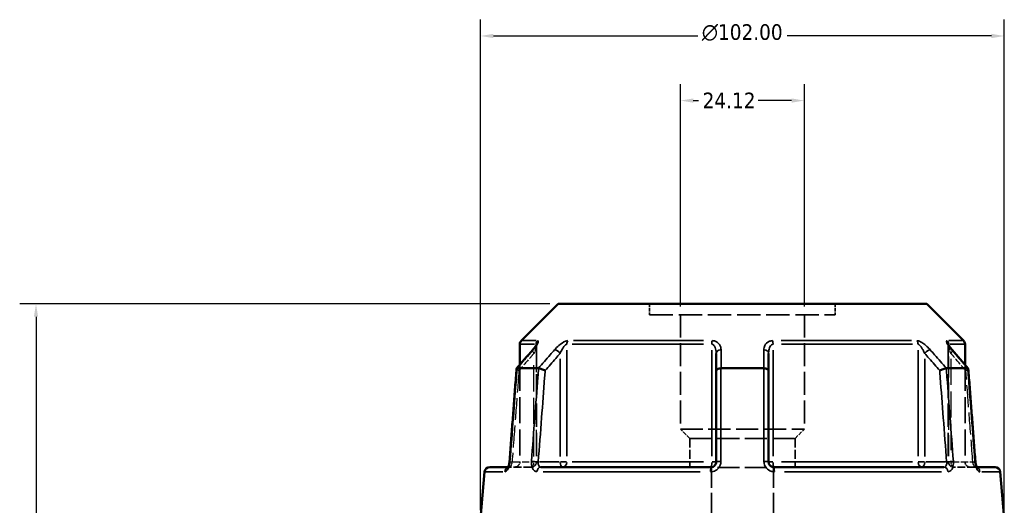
# Model space of a CAD drawing. Header units: millimetres. Extents: x 0 to 898, y 0 to 848.
# Tile 4 of 8: x 274 to 466, y 399 to 494. Entities that reach past the tile are written whole.
import ezdxf

# ---------------------------------------------------------------- set-up
doc = ezdxf.new("R2010")
doc.units = ezdxf.units.MM
doc.linetypes.add('DASHED', pattern=[0.2067, 0.1654, -0.0413])
for name, color, linetype, lineweight in [('Dimension (ANSI)', 7, 'Continuous', 25), ('Hidden (ANSI)', 7, 'DASHED', 35), ('Hidden Narrow (ANSI)', 7, 'DASHED', 25), ('Visible (ANSI)', 7, 'Continuous', 50), ('Visible Narrow (ANSI)', 7, 'Continuous', 35)]:
    doc.layers.add(name, color=color, linetype=linetype, lineweight=lineweight)
doc.styles.add('Note Text (ANSI)', font='tahoma.ttf')
doc.dimstyles.new('Default - mm (ANSI)', dxfattribs={"dimtxt": 3.048, "dimasz": 2.5, "dimexe": 3.175, "dimexo": 1.6002, "dimgap": 0.8, "dimtad": 0, "dimtoh": 1, "dimrnd": 1e-08, "dimzin": 4, "dimdsep": 46, "dimtxsty": 'Note Text (ANSI)', "dimcen": 0.09, "dimdle": 10, "dimclrd": 256, "dimclre": 256, "dimclrt": 256, "dimadec": 1, "dimazin": 1, "dimtfac": 1, "dimtofl": 0, "dimtmove": 0, "dimatfit": 3, "dimfxl": 1, "dimtolj": 1, "dimtzin": 4, "dimlwd": -1, "dimlwe": -1, "dimarcsym": 0})

# ---------------------------------------------------------------- blocks, each defined once
blk = doc.blocks.new('*D6')
at = {"layer": 'Defpoints', "color": 0, "transparency": 16777216}
for p in [(402.52, 478.18), (402.52, 436.47), (426.64, 436.47)]:
    blk.add_point(p, dxfattribs=at)
at = {"layer": 'Dimension (ANSI)', "transparency": 16777216}
for p, q in [((402.52, 438.07), (402.52, 481.36)), ((426.64, 438.07), (426.64, 481.36)), ((405.02, 478.18), (406.03, 478.18)), ((424.14, 478.18), (417.64, 478.18))]:
    blk.add_line(p, q, dxfattribs=at)
for points in [[(405.02, 478.6), (405.02, 477.77), (402.52, 478.18)], [(424.14, 478.6), (424.14, 477.77), (426.64, 478.18)]]:
    blk.add_solid(points, dxfattribs=at)
at = {"layer": 'Dimension (ANSI)', "transparency": 16777216, "insert": (406.83, 479.74), "char_height": 3.048, "attachment_point": 1, "style": 'Note Text (ANSI)'}
blk.add_mtext('\\A1;24.12', dxfattribs=at)
blk = doc.blocks.new('*D9')
at = {"layer": 'Defpoints', "color": 0, "transparency": 16777216}
for p in [(277.01, 438.56), (378.68, 438.56), (414.97, 240.56)]:
    blk.add_point(p, dxfattribs=at)
at = {"layer": 'Dimension (ANSI)', "transparency": 16777216}
for p, q in [((377.08, 438.56), (273.83, 438.56)), ((277.01, 436.06), (277.01, 374.9)), ((277.01, 243.06), (277.01, 361.23)), ((413.37, 240.56), (273.83, 240.56))]:
    blk.add_line(p, q, dxfattribs=at)
for points in [[(276.59, 436.06), (277.42, 436.06), (277.01, 438.56)], [(276.59, 243.06), (277.42, 243.06), (277.01, 240.56)]]:
    blk.add_solid(points, dxfattribs=at)
at = {"layer": 'Dimension (ANSI)', "transparency": 16777216, "insert": (275.42, 362.03), "char_height": 3.048, "attachment_point": 1, "rotation": 90, "style": 'Note Text (ANSI)'}
blk.add_mtext('\\A1;197.99', dxfattribs=at)
blk = doc.blocks.new('*D10')
at = {"layer": 'Defpoints', "color": 0, "transparency": 16777216}
for p in [(363.58, 490.77), (363.58, 396.77), (465.58, 396.77)]:
    blk.add_point(p, dxfattribs=at)
at = {"layer": 'Dimension (ANSI)', "transparency": 16777216}
for p, q in [((363.58, 398.37), (363.58, 493.95)), ((465.58, 398.37), (465.58, 493.95)), ((366.08, 490.77), (405.87, 490.77)), ((463.08, 490.77), (423.3, 490.77))]:
    blk.add_line(p, q, dxfattribs=at)
for points in [[(366.08, 491.19), (366.08, 490.35), (363.58, 490.77)], [(463.08, 491.19), (463.08, 490.35), (465.58, 490.77)]]:
    blk.add_solid(points, dxfattribs=at)
at = {"layer": 'Dimension (ANSI)', "transparency": 16777216, "insert": (406.67, 493.06), "char_height": 3.048, "attachment_point": 1, "style": 'Note Text (ANSI)'}
blk.add_mtext('\\A1;{\\fAIGDT|b0|i0;\\H3.0480;\\ln}\\fTahoma|b0|i0;\\H3.0480;102.00', dxfattribs=at)

msp = doc.modelspace()

# ---------------------------------------------------------------- linework, layer by layer
at = {"layer": 'Hidden (ANSI)', "ltscale": 3.979287}
for p, q in [((396.495, 438.555), (396.495, 436.466)), ((432.671, 438.555), (432.671, 436.466))]:
    msp.add_line(p, q, dxfattribs=at)
at = {"layer": 'Hidden (ANSI)', "ltscale": 27.491215}
msp.add_line((396.495, 436.466), (432.671, 436.466), dxfattribs=at)
at = {"layer": 'Hidden (ANSI)', "ltscale": 26.965408}
for p, q in [((402.525, 436.466), (402.525, 414.171)), ((426.642, 436.466), (426.642, 414.171))]:
    msp.add_line(p, q, dxfattribs=at)
at = {"layer": 'Hidden (ANSI)', "ltscale": 27.543251}
for p, q in [((374.49, 430.543), (374.49, 407.77)), ((454.676, 430.543), (454.676, 407.77))]:
    msp.add_line(p, q, dxfattribs=at)
at = {"layer": 'Hidden (ANSI)', "ltscale": 30.536198}
msp.add_line((371.233, 426.706), (371.233, 407.77), dxfattribs=at)
at = {"layer": 'Hidden (ANSI)', "ltscale": 30.536203}
msp.add_line((457.933, 426.706), (457.933, 407.77), dxfattribs=at)
at = {"layer": 'Hidden (ANSI)', "ltscale": 26.18211}
msp.add_line((402.525, 414.171), (426.642, 414.171), dxfattribs=at)
at = {"layer": 'Hidden (ANSI)', "ltscale": 4.872103}
for p, q in [((404.333, 412.362), (402.525, 414.171)), ((424.833, 412.362), (426.642, 414.171))]:
    msp.add_line(p, q, dxfattribs=at)
at = {"layer": 'Hidden (ANSI)', "ltscale": 25.963926}
for p, q in [((404.333, 412.362), (424.833, 412.362)), ((404.333, 406.705), (424.833, 406.705))]:
    msp.add_line(p, q, dxfattribs=at)
at = {"layer": 'Hidden (ANSI)', "ltscale": 10.774721}
for p, q in [((404.333, 412.362), (404.333, 406.705)), ((424.833, 412.362), (424.833, 406.705))]:
    msp.add_line(p, q, dxfattribs=at)
at = {"layer": 'Hidden (ANSI)', "ltscale": 1.470216}
msp.add_line((368.951, 406.77), (369.246, 406.77), dxfattribs=at)
at = {"layer": 'Hidden (ANSI)', "ltscale": 9.334328}
for p, q in [((373.49, 406.77), (369.246, 406.77)), ((459.921, 406.77), (455.676, 406.77))]:
    msp.add_line(p, q, dxfattribs=at)
at = {"layer": 'Hidden (ANSI)', "ltscale": 24.032413}
for p, q in [((408.554, 406.705), (408.554, 396.77)), ((420.612, 406.705), (420.612, 396.77))]:
    msp.add_line(p, q, dxfattribs=at)
at = {"layer": 'Hidden (ANSI)', "ltscale": 1.47006}
msp.add_line((459.921, 406.77), (460.215, 406.77), dxfattribs=at)
at = {"layer": 'Hidden (ANSI)', "ltscale": 2.991791}
for centre, start, end in [((370.233, 407.77), 270, 0), ((373.49, 407.77), 270, 0), ((455.676, 407.77), 180, 270), ((458.933, 407.77), 180, 270)]:
    msp.add_arc(centre, 1, start, end, dxfattribs=at)
at = {"layer": 'Hidden (ANSI)', "ltscale": 9.705132}
for centre, major_axis, ratio, start_param, end_param in [((10356.587, -11005.025), (-354.017, 16134.237), 0.8713006, 0.7641861, 0.7645019), ((-9684.684, -11185.859), (-357.672, -16389.457), 0.8712732, 2.3769899, 2.3773007)]:
    msp.add_ellipse(centre, major_axis=major_axis, ratio=ratio, start_param=start_param, end_param=end_param, dxfattribs=at)
at = {"layer": 'Hidden (ANSI)', "ltscale": 4.578621}
msp.add_open_spline([(373.735, 429.583), (373.835, 429.697), (373.928, 429.81), (374.1, 430.028), (374.178, 430.133), (374.315, 430.33), (374.373, 430.422), (374.44, 430.538), (374.458, 430.573), (374.483, 430.624), (374.492, 430.643), (374.502, 430.666), (374.504, 430.673), (374.507, 430.68), (374.504, 430.676), (374.497, 430.638), (374.493, 430.613), (374.49, 430.565), (374.49, 430.554), (374.49, 430.543)], degree=3, knots=[0, 0, 0, 0, 0.05326363, 0.05326363, 0.10652726, 0.10652726, 0.15979088, 0.15979088, 0.1864227, 0.1864227, 0.20693939, 0.20693939, 0.22202176, 0.22202176, 0.24544118, 0.24544118, 0.26213437, 0.26213437, 0.26631814, 0.26631814, 0.26631814, 0.26631814], dxfattribs=at)
at = {"layer": 'Hidden (ANSI)', "ltscale": 0.735482}
msp.add_open_spline([(374.49, 430.543), (374.49, 430.586), (374.494, 430.615), (374.5, 430.657), (374.503, 430.668), (374.505, 430.676), (374.506, 430.677), (374.506, 430.677)], degree=3, knots=[0.079099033, 0.079099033, 0.079099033, 0.079099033, 0.094745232, 0.094745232, 0.110737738, 0.110737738, 0.118300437, 0.118300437, 0.118300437, 0.118300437], dxfattribs=at)
at = {"layer": 'Hidden (ANSI)', "ltscale": 4.578617}
msp.add_open_spline([(454.676, 430.543), (454.676, 430.586), (454.673, 430.615), (454.666, 430.657), (454.663, 430.668), (454.66, 430.68), (454.66, 430.678), (454.667, 430.659), (454.676, 430.638), (454.709, 430.571), (454.738, 430.517), (454.824, 430.373), (454.886, 430.278), (455.03, 430.076), (455.112, 429.969), (455.273, 429.769), (455.35, 429.676), (455.431, 429.583)], degree=3, knots=[0.07909903, 0.07909903, 0.07909903, 0.07909903, 0.09474523, 0.09474523, 0.11073774, 0.11073774, 0.12984163, 0.12984163, 0.15596521, 0.15596521, 0.19532048, 0.19532048, 0.24858388, 0.24858388, 0.30184727, 0.30184727, 0.345416, 0.345416, 0.345416, 0.345416], dxfattribs=at)
at = {"layer": 'Hidden (ANSI)', "ltscale": 0.735502}
msp.add_open_spline([(454.661, 430.677), (454.661, 430.678), (454.663, 430.671), (454.67, 430.638), (454.674, 430.613), (454.676, 430.565), (454.676, 430.554), (454.676, 430.543)], degree=3, knots=[0.227116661, 0.227116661, 0.227116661, 0.227116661, 0.245441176, 0.245441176, 0.262134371, 0.262134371, 0.26631814, 0.26631814, 0.26631814, 0.26631814], dxfattribs=at)
at = {"layer": 'Hidden (ANSI)', "ltscale": 2.089205}
for points, knots in [([(370.598, 425.961), (370.596, 425.938), (370.61, 425.909), (370.672, 425.834), (370.728, 425.786), (370.874, 425.682), (370.965, 425.627), (371.068, 425.571), (371.07, 425.571), (371.071, 425.57)], [-0.10955444, -0.10955444, -0.10955444, -0.10955444, -0.07805092, -0.07805092, -0.03928192, -0.03928192, 0, 0, 0.00047625, 0.00047625, 0.00047625, 0.00047625]), ([(458.095, 425.57), (458.097, 425.571), (458.098, 425.571), (458.202, 425.627), (458.292, 425.682), (458.439, 425.786), (458.494, 425.834), (458.557, 425.909), (458.57, 425.938), (458.569, 425.961)], [-0.15379395, -0.15379395, -0.15379395, -0.15379395, -0.15331881, -0.15331881, -0.11412844, -0.11412844, -0.0754498, -0.0754498, -0.04401971, -0.04401971, -0.04401971, -0.04401971])]:
    msp.add_open_spline(points, degree=3, knots=knots, dxfattribs=at)
at = {"layer": 'Hidden (ANSI)', "ltscale": 1.701024}
msp.add_open_spline([(368.872, 406.646), (368.872, 406.646), (368.872, 406.646), (368.873, 406.646), (368.882, 406.656), (368.928, 406.689), (368.966, 406.711), (369.08, 406.753), (369.159, 406.77), (369.246, 406.77)], degree=3, knots=[0.227293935, 0.227293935, 0.227293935, 0.227293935, 0.22772718, 0.22772718, 0.25682997, 0.25682997, 0.285161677, 0.285161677, 0.314811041, 0.314811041, 0.314811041, 0.314811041], dxfattribs=at)
at = {"layer": 'Hidden (ANSI)', "ltscale": 1.700917}
for points in [[(369.246, 406.77), (369.142, 406.77), (369.05, 406.745), (368.936, 406.696), (368.904, 406.673), (368.877, 406.651), (368.872, 406.646), (368.872, 406.646)], [(459.921, 406.77), (460.024, 406.77), (460.116, 406.745), (460.23, 406.696), (460.262, 406.673), (460.29, 406.651), (460.294, 406.646), (460.294, 406.646)]]:
    msp.add_open_spline(points, degree=3, knots=[0, 0, 0, 0, 0.035487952, 0.035487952, 0.066590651, 0.066590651, 0.08751627, 0.08751627, 0.08751627, 0.08751627], dxfattribs=at)
at = {"layer": 'Hidden (ANSI)', "ltscale": 0.402963}
msp.add_open_spline([(368.903, 406.686), (368.903, 406.688), (368.904, 406.689), (368.918, 406.71), (368.934, 406.737), (368.951, 406.77)], degree=3, knots=[0.122975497, 0.122975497, 0.122975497, 0.122975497, 0.124622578, 0.124622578, 0.150448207, 0.150448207, 0.150448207, 0.150448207], dxfattribs=at)
at = {"layer": 'Hidden (ANSI)', "ltscale": 0.420625}
msp.add_open_spline([(369.109, 407.188), (369.121, 407.234), (369.133, 407.281), (369.148, 407.349), (369.152, 407.369), (369.156, 407.388)], degree=3, knots=[0.227257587, 0.227257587, 0.227257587, 0.227257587, 0.247429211, 0.247429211, 0.255432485, 0.255432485, 0.255432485, 0.255432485], dxfattribs=at)
at = {"layer": 'Hidden (ANSI)', "ltscale": 0.527502}
msp.add_open_spline([(369.189, 407.571), (369.196, 407.619), (369.203, 407.667), (369.213, 407.758), (369.217, 407.802), (369.22, 407.846)], degree=3, knots=[0.279678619, 0.279678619, 0.279678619, 0.279678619, 0.298086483, 0.298086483, 0.314813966, 0.314813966, 0.314813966, 0.314813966], dxfattribs=at)
at = {"layer": 'Hidden (ANSI)', "ltscale": 2.63652}
msp.add_open_spline([(460.215, 406.77), (460.234, 406.733), (460.252, 406.704), (460.283, 406.658), (460.294, 406.645), (460.294, 406.646), (460.285, 406.656), (460.238, 406.689), (460.2, 406.711), (460.086, 406.753), (460.007, 406.77), (459.921, 406.77)], degree=3, knots=[0.16436308, 0.16436308, 0.16436308, 0.16436308, 0.19343627, 0.19343627, 0.22772718, 0.22772718, 0.25682997, 0.25682997, 0.28516168, 0.28516168, 0.31481104, 0.31481104, 0.31481104, 0.31481104], dxfattribs=at)
at = {"layer": 'Hidden Narrow (ANSI)', "ltscale": 30.70664}
for p, q in [((373.99, 408.828), (373.99, 427.869)), ((455.176, 427.869), (455.176, 408.828))]:
    msp.add_line(p, q, dxfattribs=at)
at = {"layer": 'Hidden Narrow (ANSI)', "ltscale": 24.739857}
msp.add_line((374.417, 429.361), (374.417, 408.906), dxfattribs=at)
at = {"layer": 'Hidden Narrow (ANSI)', "ltscale": 24.739815}
msp.add_line((454.75, 408.906), (454.75, 429.361), dxfattribs=at)
at = {"layer": 'Hidden Narrow (ANSI)', "ltscale": 8.457208}
for p, q in [((369.931, 407.77), (373.776, 407.77)), ((455.39, 407.77), (459.235, 407.77))]:
    msp.add_line(p, q, dxfattribs=at)
at = {"layer": 'Hidden Narrow (ANSI)', "ltscale": 1.795034}
for p, q in [((374.489, 407.77), (374.035, 407.77)), ((455.132, 407.77), (454.678, 407.77))]:
    msp.add_line(p, q, dxfattribs=at)
at = {"layer": 'Hidden Narrow (ANSI)', "ltscale": 2.029475}
for centre, major_axis, start_param, end_param in [((374.49, 428.927), (-0.755, 0.656), 0.059198, 1.1247615), ((454.676, 428.927), (0.755, 0.656), 5.1584238, 6.2239873)]:
    msp.add_ellipse(centre, major_axis=major_axis, ratio=0.3543192, start_param=start_param, end_param=end_param, dxfattribs=at)
at = {"layer": 'Hidden Narrow (ANSI)', "ltscale": 0.633739}
msp.add_ellipse((369.246, 405.77), major_axis=(0, 1), ratio=0.9213266, start_param=0.0184876, end_param=0.3512644, dxfattribs=at)
at = {"layer": 'Hidden Narrow (ANSI)', "ltscale": 1.797881}
for centre, major_axis, start_param, end_param in [((370.217, 407.77), (-0.997, 0.076), 0.0524429, 0.9964155), ((458.949, 407.77), (0.997, 0.076), 5.2867698, 6.2307424)]:
    msp.add_ellipse(centre, major_axis=major_axis, ratio=0.0437298, start_param=start_param, end_param=end_param, dxfattribs=at)
at = {"layer": 'Hidden Narrow (ANSI)', "ltscale": 2.692601}
for centre, ratio, start_param, end_param in [((373.49, 407.77), 0.5, 0.0785398, 1.4922565), ((373.49, 407.77), 0.9265657, 0.0785398, 1.4922565), ((455.676, 407.77), 0.9265657, 4.7909288, 6.2046455), ((455.676, 407.77), 0.5, 4.7909288, 6.2046455)]:
    msp.add_ellipse(centre, major_axis=(0, -1), ratio=ratio, start_param=start_param, end_param=end_param, dxfattribs=at)
at = {"layer": 'Hidden Narrow (ANSI)', "ltscale": 0.633677}
msp.add_ellipse((459.921, 405.77), major_axis=(0, 1), ratio=0.9213266, start_param=5.9319551, end_param=6.2646995, dxfattribs=at)
at = {"layer": 'Hidden Narrow (ANSI)', "ltscale": 3.591758}
msp.add_open_spline([(374.483, 430.623), (374.485, 430.611), (374.487, 430.598), (374.493, 430.524), (374.486, 430.444), (374.456, 430.267), (374.434, 430.171), (374.365, 429.917), (374.312, 429.751), (374.174, 429.368), (374.086, 429.148), (373.99, 428.927)], degree=3, knots=[0.05373644, 0.05373644, 0.05373644, 0.05373644, 0.06721438, 0.06721438, 0.12292214, 0.12292214, 0.17440412, 0.17440412, 0.25131567, 0.25131567, 0.345416, 0.345416, 0.345416, 0.345416], dxfattribs=at)
at = {"layer": 'Hidden Narrow (ANSI)', "ltscale": 3.592147}
msp.add_open_spline([(455.176, 428.927), (455.056, 429.203), (454.949, 429.477), (454.743, 430.09), (454.661, 430.424), (454.68, 430.604), (454.682, 430.614), (454.684, 430.623)], degree=3, knots=[0, 0, 0, 0, 0.11734182, 0.11734182, 0.28109054, 0.28109054, 0.2916805, 0.2916805, 0.2916805, 0.2916805], dxfattribs=at)
at = {"layer": 'Hidden Narrow (ANSI)', "ltscale": 8.154943}
for points, knots in [([(373.99, 428.927), (373.703, 428.597), (373.417, 428.268), (373.13, 427.938), (372.443, 427.149), (371.757, 426.359), (371.071, 425.57)], [1.5073628, 1.5073628, 1.5073628, 1.5073628, 1.64754309, 1.64754309, 1.64754309, 1.98308997, 1.98308997, 1.98308997, 1.98308997]), ([(458.095, 425.57), (457.409, 426.359), (456.723, 427.149), (456.037, 427.938), (455.75, 428.268), (455.463, 428.597), (455.176, 428.927)], [2.52722817, 2.52722817, 2.52722817, 2.52722817, 2.86277504, 2.86277504, 2.86277504, 3.00295534, 3.00295534, 3.00295534, 3.00295534])]:
    msp.add_open_spline(points, degree=3, knots=knots, dxfattribs=at)
at = {"layer": 'Hidden Narrow (ANSI)', "ltscale": 25.933592}
for points, knots in [([(371.071, 425.57), (371.036, 425.116), (371.002, 424.661), (370.769, 421.602), (370.571, 418.996), (370.373, 416.391), (370.154, 413.517), (369.936, 410.644), (369.717, 407.77)], [0.6478424, 0.6478424, 0.6478424, 0.6478424, 0.7846335, 0.7846335, 1.569267, 1.569267, 1.569267, 2.4346669, 2.4346669, 2.4346669, 2.4346669]), ([(459.449, 407.77), (459.231, 410.644), (459.012, 413.517), (458.794, 416.391), (458.595, 418.996), (458.397, 421.602), (458.165, 424.661), (458.13, 425.116), (458.095, 425.57)], [1.2046153, 1.2046153, 1.2046153, 1.2046153, 2.0700153, 2.0700153, 2.0700153, 2.8546488, 2.8546488, 2.9914398, 2.9914398, 2.9914398, 2.9914398])]:
    msp.add_open_spline(points, degree=3, knots=knots, dxfattribs=at)
at = {"layer": 'Hidden Narrow (ANSI)', "ltscale": 2.712011}
msp.add_open_spline([(369.717, 407.77), (369.707, 407.704), (369.695, 407.638), (369.657, 407.469), (369.629, 407.368), (369.555, 407.156), (369.507, 407.05), (369.383, 406.84), (369.306, 406.77), (369.246, 406.77)], degree=3, knots=[0, 0, 0, 0, 0.03982627, 0.03982627, 0.1035483, 0.1035483, 0.18638694, 0.18638694, 0.31481104, 0.31481104, 0.31481104, 0.31481104], dxfattribs=at)
at = {"layer": 'Hidden Narrow (ANSI)', "ltscale": 2.712193}
msp.add_open_spline([(459.921, 406.77), (459.898, 406.77), (459.873, 406.78), (459.804, 406.83), (459.757, 406.886), (459.652, 407.062), (459.594, 407.197), (459.504, 407.481), (459.471, 407.626), (459.449, 407.77)], degree=3, knots=[0, 0, 0, 0, 0.04867645, 0.04867645, 0.12655878, 0.12655878, 0.2278058, 0.2278058, 0.31481397, 0.31481397, 0.31481397, 0.31481397], dxfattribs=at)
at = {"layer": 'Visible (ANSI)'}
for p, q in [((378.678, 438.555), (371.526, 431.403)), ((378.678, 438.555), (450.489, 438.555)), ((450.489, 438.555), (457.64, 431.403)), ((371.233, 430.696), (371.233, 426.706)), ((457.933, 430.696), (457.933, 426.706)), ((409.483, 428.927), (409.483, 425.57)), ((419.683, 425.57), (419.683, 428.927)), ((370.707, 426.02), (374.867, 426.02)), ((410.422, 426.02), (418.744, 426.02)), ((454.299, 426.02), (458.46, 426.02)), ((409.483, 425.57), (409.483, 407.77)), ((419.683, 407.77), (419.683, 425.57)), ((365.374, 406.77), (368.951, 406.77)), ((375.346, 406.77), (408.483, 406.77)), ((420.683, 406.77), (453.821, 406.77)), ((460.215, 406.77), (463.792, 406.77)), ((364.378, 405.857), (363.583, 396.77)), ((464.788, 405.857), (465.583, 396.77))]:
    msp.add_line(p, q, dxfattribs=at)
for centre, start, end in [((372.233, 430.696), 135, 180), ((456.933, 430.696), 0, 45), ((365.374, 405.77), 90, 175), ((463.792, 405.77), 5, 90)]:
    msp.add_arc(centre, 1, start, end, dxfattribs=at)
for centre, major_axis, ratio, start_param, end_param in [((10513.85, -11185.859), (357.672, -16389.457), 0.8712732, 3.9058846, 3.9061954), ((-9527.42, -11005.025), (354.017, 16134.237), 0.8713006, 5.5186834, 5.5189992)]:
    msp.add_ellipse(centre, major_axis=major_axis, ratio=ratio, start_param=start_param, end_param=end_param, dxfattribs=at)
for points, knots in [([(374.506, 430.677), (374.506, 430.677), (374.505, 430.675), (374.499, 430.659), (374.49, 430.638), (374.458, 430.571), (374.428, 430.517), (374.343, 430.373), (374.28, 430.278), (374.136, 430.076), (374.055, 429.969), (373.894, 429.769), (373.817, 429.676), (373.735, 429.583)], [0.11830044, 0.11830044, 0.11830044, 0.11830044, 0.12984163, 0.12984163, 0.15596521, 0.15596521, 0.19532048, 0.19532048, 0.24858388, 0.24858388, 0.30184727, 0.30184727, 0.345416, 0.345416, 0.345416, 0.345416]), ([(455.431, 429.583), (455.332, 429.697), (455.239, 429.81), (455.067, 430.028), (454.988, 430.133), (454.852, 430.33), (454.793, 430.422), (454.727, 430.538), (454.708, 430.573), (454.683, 430.624), (454.675, 430.643), (454.665, 430.666), (454.662, 430.673), (454.661, 430.677), (454.661, 430.677), (454.661, 430.677)], [0, 0, 0, 0, 0.05326363, 0.05326363, 0.10652726, 0.10652726, 0.15979088, 0.15979088, 0.1864227, 0.1864227, 0.20693939, 0.20693939, 0.22202176, 0.22202176, 0.22711666, 0.22711666, 0.22711666, 0.22711666]), ([(370.598, 425.961), (370.506, 424.753), (370.414, 423.545), (370.23, 421.13), (370.139, 419.922), (369.955, 417.507), (369.863, 416.299), (369.679, 413.884), (369.588, 412.677), (369.404, 410.261), (369.312, 409.054), (369.22, 407.846)], [0.616216, 0.616216, 0.616216, 0.616216, 0.9799062, 0.9799062, 1.3435964, 1.3435964, 1.7072866, 1.7072866, 2.0709767, 2.0709767, 2.4346669, 2.4346669, 2.4346669, 2.4346669]), ([(370.696, 426.019), (370.643, 426.014), (370.612, 425.999), (370.599, 425.971), (370.598, 425.966), (370.598, 425.961)], [-0.153676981, -0.153676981, -0.153676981, -0.153676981, -0.116634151, -0.116634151, -0.109554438, -0.109554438, -0.109554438, -0.109554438]), ([(376.171, 425.57), (376.17, 425.571), (376.168, 425.571), (376.064, 425.627), (375.95, 425.682), (375.714, 425.786), (375.593, 425.834), (375.356, 425.916), (375.242, 425.95), (375.039, 425.999), (374.952, 426.014), (374.882, 426.019)], [-0.15379395, -0.15379395, -0.15379395, -0.15379395, -0.15331879, -0.15331879, -0.11412844, -0.11412844, -0.07544978, -0.07544978, -0.03695649, -0.03695649, 0, 0, 0, 0]), ([(410.397, 426.019), (410.274, 426.014), (410.156, 425.999), (409.932, 425.95), (409.831, 425.916), (409.663, 425.834), (409.597, 425.786), (409.507, 425.682), (409.484, 425.627), (409.483, 425.571), (409.483, 425.571), (409.483, 425.57)], [-0.15367683, -0.15367683, -0.15367683, -0.15367683, -0.11663408, -0.11663408, -0.07805105, -0.07805105, -0.03928183, -0.03928183, 0, 0, 0.0004764, 0.0004764, 0.0004764, 0.0004764]), ([(419.683, 425.57), (419.683, 425.571), (419.683, 425.571), (419.683, 425.627), (419.659, 425.682), (419.569, 425.786), (419.504, 425.834), (419.336, 425.916), (419.234, 425.95), (419.011, 425.999), (418.892, 426.014), (418.769, 426.019)], [-0.15379395, -0.15379395, -0.15379395, -0.15379395, -0.15331866, -0.15331866, -0.11412838, -0.11412838, -0.07544952, -0.07544952, -0.03695642, -0.03695642, 0, 0, 0, 0]), ([(454.284, 426.019), (454.214, 426.014), (454.127, 425.999), (453.925, 425.95), (453.811, 425.916), (453.574, 425.834), (453.452, 425.786), (453.216, 425.682), (453.102, 425.627), (452.998, 425.571), (452.997, 425.571), (452.995, 425.57)], [-0.15367697, -0.15367697, -0.15367697, -0.15367697, -0.11663414, -0.11663414, -0.07805093, -0.07805093, -0.03928191, -0.03928191, 0, 0, 0.00047626, 0.00047626, 0.00047626, 0.00047626]), ([(458.569, 425.961), (458.568, 425.966), (458.567, 425.971), (458.555, 425.999), (458.523, 426.014), (458.47, 426.019)], [-0.044019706, -0.044019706, -0.044019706, -0.044019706, -0.036956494, -0.036956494, 0, 0, 0, 0]), ([(459.946, 407.846), (459.854, 409.054), (459.762, 410.261), (459.579, 412.677), (459.487, 413.884), (459.303, 416.299), (459.212, 417.507), (459.028, 419.922), (458.936, 421.13), (458.752, 423.545), (458.66, 424.753), (458.569, 425.961)], [1.2046153, 1.2046153, 1.2046153, 1.2046153, 1.5683055, 1.5683055, 1.9319957, 1.9319957, 2.2956859, 2.2956859, 2.659376, 2.659376, 3.0230662, 3.0230662, 3.0230662, 3.0230662]), ([(369.22, 407.846), (369.21, 407.709), (369.192, 407.571), (369.142, 407.311), (369.111, 407.19), (369.045, 406.981), (369.01, 406.893), (368.948, 406.761), (368.92, 406.713), (368.884, 406.658), (368.872, 406.646), (368.872, 406.646)], [0, 0, 0, 0, 0.05246869, 0.05246869, 0.10385719, 0.10385719, 0.15173749, 0.15173749, 0.19343627, 0.19343627, 0.22729393, 0.22729393, 0.22729393, 0.22729393]), ([(368.872, 406.646), (368.872, 406.646), (368.873, 406.646), (368.878, 406.652), (368.888, 406.665), (368.903, 406.686)], [0.08751627, 0.08751627, 0.08751627, 0.08751627, 0.094643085, 0.094643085, 0.122975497, 0.122975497, 0.122975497, 0.122975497]), ([(368.951, 406.77), (368.957, 406.782), (368.963, 406.794), (368.998, 406.865), (369.028, 406.937), (369.075, 407.071), (369.092, 407.128), (369.109, 407.188)], [0.150448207, 0.150448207, 0.150448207, 0.150448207, 0.159506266, 0.159506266, 0.200620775, 0.200620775, 0.227257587, 0.227257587, 0.227257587, 0.227257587]), ([(409.483, 407.77), (409.483, 407.704), (409.477, 407.639), (409.443, 407.471), (409.406, 407.371), (409.287, 407.159), (409.195, 407.054), (408.943, 406.864), (408.771, 406.796), (408.558, 406.772), (408.521, 406.77), (408.483, 406.77)], [0, 0, 0, 0, 0.03957477, 0.03957477, 0.1028944, 0.1028944, 0.18520991, 0.18520991, 0.29222008, 0.29222008, 0.31481112, 0.31481112, 0.31481112, 0.31481112]), ([(420.683, 406.77), (420.573, 406.77), (420.463, 406.788), (420.191, 406.882), (420.039, 406.985), (419.77, 407.299), (419.683, 407.535), (419.683, 407.77)], [0, 0, 0, 0, 0.06653404, 0.06653404, 0.1729885, 0.1729885, 0.31481287, 0.31481287, 0.31481287, 0.31481287]), ([(459.946, 407.846), (459.957, 407.709), (459.975, 407.571), (460.024, 407.311), (460.055, 407.19), (460.121, 406.981), (460.156, 406.893), (460.198, 406.803), (460.207, 406.786), (460.215, 406.77)], [0, 0, 0, 0, 0.05246869, 0.05246869, 0.10385719, 0.10385719, 0.15173749, 0.15173749, 0.16436308, 0.16436308, 0.16436308, 0.16436308]), ([(460.294, 406.646), (460.294, 406.646), (460.294, 406.646), (460.289, 406.652), (460.277, 406.667), (460.243, 406.718), (460.221, 406.757), (460.168, 406.865), (460.138, 406.937), (460.078, 407.111), (460.048, 407.217), (459.995, 407.452), (459.973, 407.582), (459.954, 407.758), (459.949, 407.802), (459.946, 407.846)], [0.08751627, 0.08751627, 0.08751627, 0.08751627, 0.09464308, 0.09464308, 0.12462258, 0.12462258, 0.15950627, 0.15950627, 0.20062077, 0.20062077, 0.24742921, 0.24742921, 0.29808648, 0.29808648, 0.31481397, 0.31481397, 0.31481397, 0.31481397])]:
    msp.add_open_spline(points, degree=3, knots=knots, dxfattribs=at)
for points in [[(370.696, 426.019), (370.7, 426.019), (370.703, 426.02), (370.707, 426.02)], [(374.867, 426.02), (374.872, 426.02), (374.877, 426.019), (374.882, 426.019)], [(410.397, 426.019), (410.406, 426.019), (410.414, 426.02), (410.422, 426.02)], [(418.744, 426.02), (418.752, 426.02), (418.761, 426.019), (418.769, 426.019)], [(454.284, 426.019), (454.289, 426.019), (454.294, 426.02), (454.299, 426.02)], [(458.46, 426.02), (458.463, 426.02), (458.467, 426.019), (458.47, 426.019)], [(369.156, 407.388), (369.169, 407.448), (369.18, 407.509), (369.189, 407.571)]]:
    msp.add_open_spline(points, degree=3, dxfattribs=at)
at = {"layer": 'Visible Narrow (ANSI)'}
for p, q in [((374.11, 430.696), (371.241, 430.696)), ((371.534, 431.403), (374.383, 431.403)), ((374.417, 430.686), (374.417, 430.508)), ((380.379, 408.916), (380.379, 429.55)), ((406.97, 430.696), (381.431, 430.696)), ((381.655, 431.403), (407.021, 431.403)), ((408.621, 429.55), (408.621, 408.916)), ((420.546, 408.916), (420.546, 429.55)), ((422.145, 431.403), (447.511, 431.403)), ((447.735, 430.696), (422.197, 430.696)), ((448.787, 429.55), (448.787, 408.916)), ((454.75, 430.508), (454.75, 430.686)), ((454.783, 431.403), (457.632, 431.403)), ((457.925, 430.696), (455.057, 430.696)), ((379.09, 427.869), (379.09, 408.828)), ((450.076, 408.828), (450.076, 427.869)), ((378.876, 407.77), (375.031, 407.77)), ((380.333, 407.77), (379.153, 407.77)), ((381.431, 407.77), (406.97, 407.77)), ((409.481, 407.77), (408.691, 407.77)), ((420.475, 407.77), (419.686, 407.77)), ((422.197, 407.77), (447.735, 407.77)), ((450.013, 407.77), (448.833, 407.77)), ((454.135, 407.77), (450.29, 407.77)), ((367.948, 405.857), (364.388, 405.857)), ((406.376, 405.857), (375.793, 405.857)), ((453.373, 405.857), (422.791, 405.857)), ((464.778, 405.857), (461.219, 405.857))]:
    msp.add_line(p, q, dxfattribs=at)
for centre, major_axis, ratio, start_param, end_param in [((374.49, 428.927), (-0.755, 0.656), 0.3543192, 5.9781609, 6.2671314), ((375.343, 430.696), (0, 1), 0.9265657, 0.8246681, 1.5315264), ((378.59, 428.927), (-0.755, 0.656), 0.3543192, 4.400804, 5.755338), ((381.168, 430.696), (0, -1), 0.7890235, 3.9662607, 4.6731191), ((408.758, 430.696), (0, 1), 0.1375423, 0.8246681, 1.5315264), ((410.483, 428.927), (-1, 0), 0.7086384, 4.8533994, 6.2079334), ((418.683, 428.927), (1, 0), 0.7086384, 0.0752519, 1.4297859), ((420.408, 430.696), (0, -1), 0.1375423, 1.6100662, 2.3169246), ((447.998, 430.696), (0, 1), 0.7890235, 4.7516589, 5.4585172), ((450.576, 428.927), (-0.755, -0.656), 0.3543192, 3.66944, 5.023974), ((453.823, 430.696), (0, -1), 0.9265657, 1.6100662, 2.3169246), ((454.676, 428.927), (0.755, 0.656), 0.3543192, 0.0160539, 0.3050244), ((369.246, 405.77), (0, 1), 0.9213266, 0.4254409, 1.427841), ((370.217, 407.77), (-0.997, 0.076), 0.0437298, 5.8665688, 6.2612581), ((374.317, 407.77), (0.997, -0.076), 0.0437298, 1.1232285, 2.4618904), ((375.346, 405.77), (0, 1), 0.797365, 0.0741765, 1.4093534), ((379.59, 407.77), (0, -1), 0.5, 4.7909288, 6.2046455), ((379.59, 407.77), (0, -1), 0.7890235, 0.0785398, 1.4922565), ((408.483, 405.77), (0, 1), 0.1239616, 0.0741765, 1.4093534), ((408.483, 407.77), (0, -1), 0.1375423, 0.0785398, 1.4922565), ((410.483, 407.77), (-1, 0), 0.0874597, 4.8701533, 6.2088152), ((418.683, 407.77), (1, 0), 0.0874597, 0.0743701, 1.413032), ((420.683, 407.77), (0, -1), 0.1375423, 4.7909288, 6.2046455), ((420.683, 405.77), (0, 1), 0.1239616, 4.8738319, 6.2090088), ((449.576, 407.77), (0, -1), 0.7890235, 4.7909288, 6.2046455), ((449.576, 407.77), (0, -1), 0.5, 0.0785398, 1.4922565), ((453.821, 405.77), (0, 1), 0.797365, 4.8738319, 6.2090088), ((454.849, 407.77), (0.997, 0.076), 0.0437298, 0.6797022, 2.0183641), ((458.949, 407.77), (0.997, 0.076), 0.0437298, 0.0219272, 0.4166165), ((459.921, 405.77), (0, 1), 0.9213266, 4.8553461, 5.8577786)]:
    msp.add_ellipse(centre, major_axis=major_axis, ratio=ratio, start_param=start_param, end_param=end_param, dxfattribs=at)
for points, knots in [([(370.707, 426.02), (371.467, 426.895), (372.227, 427.77), (372.988, 428.645), (373.274, 428.975), (373.561, 429.304), (373.847, 429.634)], [-2.01955492, -2.01955492, -2.01955492, -2.01955492, -1.64754309, -1.64754309, -1.64754309, -1.5073628, -1.5073628, -1.5073628, -1.5073628]), ([(373.847, 429.634), (374.04, 429.855), (374.215, 430.075), (374.489, 430.458), (374.595, 430.624), (374.731, 430.878), (374.775, 430.974), (374.834, 431.151), (374.847, 431.231), (374.828, 431.335), (374.806, 431.368), (374.749, 431.398), (374.721, 431.403), (374.688, 431.403)], [-0.345416, -0.345416, -0.345416, -0.345416, -0.25131567, -0.25131567, -0.17440412, -0.17440412, -0.12292214, -0.12292214, -0.06721438, -0.06721438, -0.02585168, -0.02585168, 0, 0, 0, 0]), ([(374.417, 430.696), (374.433, 430.696), (374.446, 430.69), (374.469, 430.667), (374.477, 430.648), (374.483, 430.623)], [0, 0, 0, 0, 0.025851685, 0.025851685, 0.053736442, 0.053736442, 0.053736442, 0.053736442]), ([(378.013, 429.634), (377.726, 429.304), (377.439, 428.975), (377.152, 428.645), (376.39, 427.77), (375.629, 426.895), (374.867, 426.02)], [-2.82354415, -2.82354415, -2.82354415, -2.82354415, -2.68333921, -2.68333921, -2.68333921, -2.31135203, -2.31135203, -2.31135203, -2.31135203]), ([(380.61, 431.403), (380.48, 431.403), (380.323, 431.368), (379.719, 431.138), (379.238, 430.801), (378.525, 430.184), (378.253, 429.91), (378.013, 429.634)], [-0.34541683, -0.34541683, -0.34541683, -0.34541683, -0.28278882, -0.28278882, -0.11734182, -0.11734182, 0, 0, 0, 0]), ([(379.09, 428.927), (379.21, 429.203), (379.346, 429.477), (379.7, 430.094), (379.939, 430.431), (380.238, 430.661), (380.315, 430.696), (380.379, 430.696)], [0, 0, 0, 0, 0.11734182, 0.11734182, 0.28278882, 0.28278882, 0.34541683, 0.34541683, 0.34541683, 0.34541683]), ([(408.621, 430.696), (408.663, 430.696), (408.706, 430.69), (408.813, 430.661), (408.876, 430.628), (409.013, 430.524), (409.083, 430.444), (409.199, 430.267), (409.247, 430.172), (409.349, 429.919), (409.394, 429.754), (409.465, 429.37), (409.483, 429.149), (409.483, 428.927)], [0, 0, 0, 0, 0.02585168, 0.02585168, 0.06721438, 0.06721438, 0.12305037, 0.12305037, 0.17415567, 0.17415567, 0.25081718, 0.25081718, 0.34541583, 0.34541583, 0.34541583, 0.34541583]), ([(410.417, 429.634), (410.417, 429.857), (410.379, 430.078), (410.235, 430.461), (410.142, 430.626), (409.935, 430.879), (409.838, 430.974), (409.601, 431.151), (409.459, 431.231), (409.18, 431.335), (409.052, 431.368), (408.834, 431.398), (408.748, 431.403), (408.661, 431.403)], [-0.34541583, -0.34541583, -0.34541583, -0.34541583, -0.25081718, -0.25081718, -0.17415567, -0.17415567, -0.12305037, -0.12305037, -0.06721438, -0.06721438, -0.02585168, -0.02585168, 0, 0, 0, 0]), ([(410.422, 426.02), (410.421, 426.895), (410.42, 427.77), (410.419, 428.645), (410.418, 428.975), (410.418, 429.304), (410.417, 429.634)], [-2.01955492, -2.01955492, -2.01955492, -2.01955492, -1.64754164, -1.64754164, -1.64754164, -1.5073628, -1.5073628, -1.5073628, -1.5073628]), ([(418.749, 429.634), (418.748, 429.304), (418.748, 428.975), (418.747, 428.645), (418.746, 427.77), (418.745, 426.895), (418.744, 426.02)], [-0.97913562, -0.97913562, -0.97913562, -0.97913562, -0.83895677, -0.83895677, -0.83895677, -0.46694349, -0.46694349, -0.46694349, -0.46694349]), ([(420.505, 431.403), (420.273, 431.403), (420.048, 431.36), (419.399, 431.11), (419.101, 430.786), (418.807, 430.184), (418.749, 429.91), (418.749, 429.634)], [-0.34541645, -0.34541645, -0.34541645, -0.34541645, -0.27620858, -0.27620858, -0.11734182, -0.11734182, 0, 0, 0, 0]), ([(419.683, 428.927), (419.683, 429.203), (419.712, 429.477), (419.855, 430.079), (420.002, 430.403), (420.321, 430.653), (420.431, 430.696), (420.546, 430.696)], [0, 0, 0, 0, 0.11734182, 0.11734182, 0.27620858, 0.27620858, 0.34541645, 0.34541645, 0.34541645, 0.34541645]), ([(451.153, 429.634), (450.961, 429.855), (450.748, 430.075), (450.331, 430.457), (450.133, 430.624), (449.788, 430.878), (449.646, 430.974), (449.35, 431.151), (449.195, 431.231), (448.935, 431.335), (448.828, 431.368), (448.668, 431.398), (448.61, 431.403), (448.556, 431.403)], [-0.34541603, -0.34541603, -0.34541603, -0.34541603, -0.25141662, -0.25141662, -0.17445287, -0.17445287, -0.12288915, -0.12288915, -0.06721438, -0.06721438, -0.02585168, -0.02585168, 0, 0, 0, 0]), ([(448.787, 430.696), (448.814, 430.696), (448.843, 430.69), (448.921, 430.661), (448.974, 430.628), (449.102, 430.524), (449.179, 430.444), (449.326, 430.267), (449.397, 430.171), (449.568, 429.917), (449.667, 429.75), (449.874, 429.368), (449.98, 429.148), (450.076, 428.927)], [0, 0, 0, 0, 0.02585168, 0.02585168, 0.06721438, 0.06721438, 0.12288915, 0.12288915, 0.17445287, 0.17445287, 0.25141662, 0.25141662, 0.34541603, 0.34541603, 0.34541603, 0.34541603]), ([(454.299, 426.02), (453.538, 426.895), (452.776, 427.77), (452.014, 428.645), (451.727, 428.975), (451.44, 429.304), (451.153, 429.634)], [-2.01955492, -2.01955492, -2.01955492, -2.01955492, -1.64756774, -1.64756774, -1.64756774, -1.5073628, -1.5073628, -1.5073628, -1.5073628]), ([(454.478, 431.403), (454.396, 431.403), (454.348, 431.366), (454.293, 431.131), (454.455, 430.797), (454.865, 430.184), (455.079, 429.91), (455.319, 429.634)], [-0.34541684, -0.34541684, -0.34541684, -0.34541684, -0.28109054, -0.28109054, -0.11734182, -0.11734182, 0, 0, 0, 0]), ([(455.319, 429.634), (455.606, 429.304), (455.892, 428.975), (456.179, 428.645), (456.939, 427.77), (457.699, 426.895), (458.46, 426.02)], [-3.00295534, -3.00295534, -3.00295534, -3.00295534, -2.86277504, -2.86277504, -2.86277504, -2.49076321, -2.49076321, -2.49076321, -2.49076321]), ([(376.171, 425.57), (376.857, 426.359), (377.543, 427.148), (378.23, 427.938), (378.516, 428.267), (378.803, 428.597), (379.09, 428.927)], [2.34781698, 2.34781698, 2.34781698, 2.34781698, 2.68333921, 2.68333921, 2.68333921, 2.82354415, 2.82354415, 2.82354415, 2.82354415]), ([(450.076, 428.927), (450.363, 428.597), (450.65, 428.267), (450.937, 427.938), (451.623, 427.148), (452.309, 426.359), (452.995, 425.57)], [1.5073628, 1.5073628, 1.5073628, 1.5073628, 1.64756774, 1.64756774, 1.64756774, 1.98308997, 1.98308997, 1.98308997, 1.98308997]), ([(369.316, 407.857), (369.534, 410.731), (369.753, 413.604), (369.971, 416.478), (370.169, 419.083), (370.367, 421.689), (370.609, 424.869), (370.652, 425.444), (370.696, 426.019)], [-2.4346669, -2.4346669, -2.4346669, -2.4346669, -1.569267, -1.569267, -1.569267, -0.7846335, -0.7846335, -0.6114939, -0.6114939, -0.6114939, -0.6114939]), ([(374.882, 426.019), (374.838, 425.444), (374.794, 424.869), (374.552, 421.689), (374.354, 419.083), (374.156, 416.478), (373.937, 413.604), (373.718, 410.731), (373.499, 407.857)], [-3.0277883, -3.0277883, -3.0277883, -3.0277883, -2.8546488, -2.8546488, -2.0700153, -2.0700153, -2.0700153, -1.2046153, -1.2046153, -1.2046153, -1.2046153]), ([(410.4, 407.857), (410.399, 410.731), (410.399, 413.604), (410.399, 416.478), (410.398, 419.083), (410.398, 421.689), (410.397, 424.869), (410.397, 425.444), (410.397, 426.019)], [-2.4346669, -2.4346669, -2.4346669, -2.4346669, -1.569267, -1.569267, -1.569267, -0.7846335, -0.7846335, -0.6114939, -0.6114939, -0.6114939, -0.6114939]), ([(418.769, 426.019), (418.769, 425.444), (418.769, 424.869), (418.769, 421.689), (418.768, 419.083), (418.768, 416.478), (418.767, 413.604), (418.767, 410.731), (418.767, 407.857)], [-3.0277883, -3.0277883, -3.0277883, -3.0277883, -2.8546488, -2.8546488, -2.0700153, -2.0700153, -2.0700153, -1.2046153, -1.2046153, -1.2046153, -1.2046153]), ([(455.667, 407.857), (455.448, 410.731), (455.23, 413.604), (455.011, 416.478), (454.812, 419.083), (454.614, 421.689), (454.372, 424.869), (454.328, 425.444), (454.284, 426.019)], [-2.4346669, -2.4346669, -2.4346669, -2.4346669, -1.569267, -1.569267, -1.569267, -0.7846335, -0.7846335, -0.6114939, -0.6114939, -0.6114939, -0.6114939]), ([(458.47, 426.019), (458.514, 425.444), (458.558, 424.869), (458.8, 421.689), (458.997, 419.083), (459.195, 416.478), (459.414, 413.604), (459.632, 410.731), (459.85, 407.857)], [-3.0277883, -3.0277883, -3.0277883, -3.0277883, -2.8546488, -2.8546488, -2.0700153, -2.0700153, -2.0700153, -1.2046153, -1.2046153, -1.2046153, -1.2046153]), ([(374.817, 407.77), (375.036, 410.644), (375.254, 413.517), (375.473, 416.391), (375.671, 418.996), (375.869, 421.602), (376.102, 424.661), (376.136, 425.116), (376.171, 425.57)], [1.2046153, 1.2046153, 1.2046153, 1.2046153, 2.0700153, 2.0700153, 2.0700153, 2.8546488, 2.8546488, 2.9914398, 2.9914398, 2.9914398, 2.9914398]), ([(452.995, 425.57), (453.03, 425.116), (453.065, 424.661), (453.297, 421.602), (453.495, 418.996), (453.694, 416.391), (453.912, 413.517), (454.131, 410.644), (454.349, 407.77)], [0.6478424, 0.6478424, 0.6478424, 0.6478424, 0.7846335, 0.7846335, 1.569267, 1.569267, 1.569267, 2.4346669, 2.4346669, 2.4346669, 2.4346669]), ([(368.328, 405.857), (368.498, 405.857), (368.684, 405.997), (368.954, 406.418), (369.051, 406.629), (369.187, 407.054), (369.235, 407.255), (369.29, 407.593), (369.306, 407.725), (369.316, 407.857)], [-0.31481104, -0.31481104, -0.31481104, -0.31481104, -0.18638694, -0.18638694, -0.1035483, -0.1035483, -0.03982627, -0.03982627, 0, 0, 0, 0]), ([(373.499, 407.857), (373.491, 407.751), (373.488, 407.645), (373.497, 407.127), (373.584, 406.736), (373.857, 406.213), (374.014, 406.042), (374.307, 405.887), (374.427, 405.857), (374.552, 405.857)], [-0.31481354, -0.31481354, -0.31481354, -0.31481354, -0.28284699, -0.28284699, -0.15713721, -0.15713721, -0.06043739, -0.06043739, 0, 0, 0, 0]), ([(375.346, 406.77), (375.274, 406.77), (375.206, 406.785), (375.044, 406.862), (374.961, 406.948), (374.826, 407.209), (374.791, 407.405), (374.804, 407.664), (374.809, 407.717), (374.817, 407.77)], [0, 0, 0, 0, 0.06043739, 0.06043739, 0.15713721, 0.15713721, 0.28284699, 0.28284699, 0.31481354, 0.31481354, 0.31481354, 0.31481354]), ([(408.36, 405.857), (408.436, 405.857), (408.512, 405.861), (408.948, 405.909), (409.297, 406.045), (409.811, 406.425), (410, 406.636), (410.243, 407.059), (410.318, 407.259), (410.387, 407.594), (410.4, 407.726), (410.4, 407.857)], [-0.31481112, -0.31481112, -0.31481112, -0.31481112, -0.29222008, -0.29222008, -0.18520991, -0.18520991, -0.1028944, -0.1028944, -0.03957477, -0.03957477, 0, 0, 0, 0]), ([(418.767, 407.857), (418.766, 407.386), (418.943, 406.916), (419.492, 406.287), (419.802, 406.081), (420.357, 405.894), (420.582, 405.857), (420.807, 405.857)], [-0.31481287, -0.31481287, -0.31481287, -0.31481287, -0.1729885, -0.1729885, -0.06653404, -0.06653404, 0, 0, 0, 0]), ([(454.349, 407.77), (454.359, 407.704), (454.365, 407.638), (454.369, 407.469), (454.36, 407.368), (454.313, 407.156), (454.267, 407.05), (454.109, 406.84), (453.973, 406.77), (453.821, 406.77)], [0, 0, 0, 0, 0.03986256, 0.03986256, 0.10364264, 0.10364264, 0.18655676, 0.18655676, 0.31481094, 0.31481094, 0.31481094, 0.31481094]), ([(454.615, 405.857), (454.878, 405.857), (455.126, 405.997), (455.432, 406.417), (455.527, 406.628), (455.637, 407.053), (455.665, 407.254), (455.68, 407.592), (455.677, 407.725), (455.667, 407.857)], [-0.31481094, -0.31481094, -0.31481094, -0.31481094, -0.18655676, -0.18655676, -0.10364264, -0.10364264, -0.03986256, -0.03986256, 0, 0, 0, 0]), ([(459.85, 407.857), (459.872, 407.568), (459.922, 407.279), (460.079, 406.71), (460.195, 406.441), (460.425, 406.089), (460.533, 405.977), (460.707, 405.877), (460.774, 405.857), (460.838, 405.857)], [-0.31481397, -0.31481397, -0.31481397, -0.31481397, -0.2278058, -0.2278058, -0.12655878, -0.12655878, -0.04867645, -0.04867645, 0, 0, 0, 0])]:
    msp.add_open_spline(points, degree=3, knots=knots, dxfattribs=at)
msp.add_open_spline([(454.684, 430.623), (454.694, 430.67), (454.716, 430.696), (454.75, 430.696)], degree=3, dxfattribs=at)

# ---------------------------------------------------------------- dimensions: what is measured, and where the dimension line sits
at = {"layer": 'Dimension (ANSI)'}
dim = msp.add_linear_dim(base=(363.583, 490.77), p1=(465.583, 396.77), p2=(363.583, 396.77), angle=180, text='{\\fAIGDT|b0|i0;\\H3.0480;\\ln}\\fTahoma|b0|i0;\\H3.0480;<>', dimstyle='Default - mm (ANSI)', override={"dimgap": 0.8, "dimtoh": 0, "dimdec": 2, "dimtol": 0, "dimlim": 0, "dimtp": 0, "dimtm": 0, "dimtdec": 2, "dimatfit": 1}, dxfattribs=at)
dim.commit()
dim.dimension.update_dxf_attribs({"geometry": '*D10', "text_midpoint": (414.583, 490.77), "dimtype": 160})
for base, p1, p2, angle, picture, middle in [((402.525, 478.184), (426.642, 436.466), (402.525, 436.466), 180, '*D6', (411.834, 478.184)), ((277.007, 438.555), (414.966, 240.563), (378.678, 438.555), 90, '*D9', (277.007, 368.063))]:
    dim = msp.add_linear_dim(base=base, p1=p1, p2=p2, angle=angle, dimstyle='Default - mm (ANSI)', override={"dimgap": 0.8, "dimtoh": 0, "dimdec": 2, "dimtol": 0, "dimlim": 0, "dimtp": 0, "dimtm": 0, "dimtdec": 2, "dimatfit": 1}, dxfattribs=at)
    dim.commit()
    dim.dimension.update_dxf_attribs({"geometry": picture, "text_midpoint": middle, "dimtype": 160})

doc.saveas('drawing.dxf')
